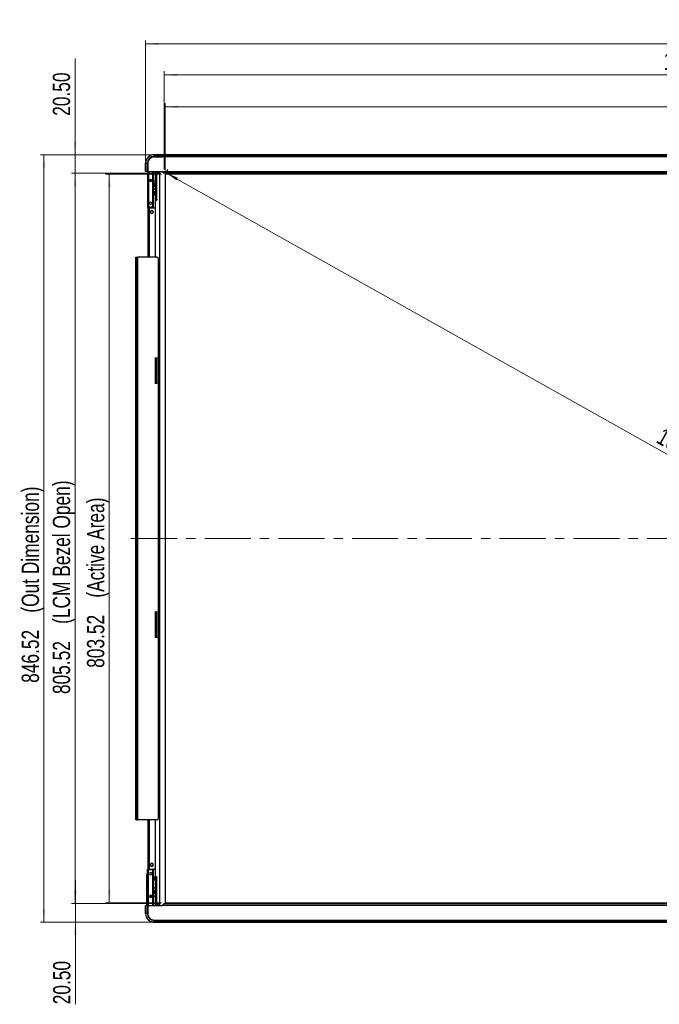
# Model space of a CAD drawing. Header units: millimetres. Extents: x 0 to 1118, y 0 to 864.
# Tile 24 of 256: x 130 to 306, y 259 to 530. Entities that reach past the tile are written whole.
import ezdxf

# ---------------------------------------------------------------- set-up
doc = ezdxf.new("R2010")
doc.units = ezdxf.units.MM
doc.linetypes.add('CENTERX2', pattern=[20.32, 12.7, -2.54, 2.54, -2.54])
doc.styles.add('SLDTEXTSTYLE0', font='TXT', dxfattribs={"width": 0.75})
doc.dimstyles.new('SLDDIMSTYLE0', dxfattribs={"dimtxt": 4.7625, "dimasz": 3.556, "dimexe": 0, "dimexo": 0.0625, "dimgap": 1.190625, "dimtad": 1, "dimlfac": 4, "dimrnd": 1e-09, "dimzin": 12, "dimdsep": 46, "dimtxsty": 'SLDTEXTSTYLE0', "dimsah": 1, "dimcen": 0.09, "dimadec": 0, "dimazin": 3, "dimtfac": 1, "dimtofl": 0, "dimtmove": 0, "dimatfit": 3, "dimfxl": 1, "dimfrac": 2, "dimtolj": 1, "dimtzin": 12, "dimarcsym": 0})
doc.dimstyles.new('SLDDIMSTYLE1', dxfattribs={"dimtxt": 4.7625, "dimasz": 3.556, "dimexe": 0, "dimexo": 0.0625, "dimgap": 1.190625, "dimtad": 1, "dimlfac": 4, "dimrnd": 1e-09, "dimzin": 4, "dimdsep": 46, "dimtxsty": 'SLDTEXTSTYLE0', "dimsah": 1, "dimcen": 0.09, "dimadec": 0, "dimazin": 1, "dimtfac": 1, "dimtmove": 0, "dimatfit": 0, "dimfxl": 1, "dimfrac": 2, "dimtolj": 1, "dimtzin": 12, "dimarcsym": 0})

# ---------------------------------------------------------------- blocks, each defined once
blk = doc.blocks.new('_D')
at = {"color": 7, "linetype": 'Continuous', "lineweight": 0}
for p, q in [((169.62, 488.8), (169.62, 507.38)), ((526.74, 506.38), (169.62, 506.38)), ((526.74, 488.8), (526.74, 507.38))]:
    blk.add_line(p, q, dxfattribs=at)
at = {"color": 7, "linetype": 'Continuous', "lineweight": 18}
for points in [[(169.62, 506.38), (173.17, 505.99), (173.17, 506.76)], [(526.74, 506.38), (523.18, 506.76), (523.18, 505.99)]]:
    blk.add_solid(points, dxfattribs=at)
at = {"color": 7, "linetype": 'Continuous', "lineweight": 18, "attachment_point": 1, "style": 'SLDTEXTSTYLE0'}
for s, insert, char_height in [('1428.48', (314.21, 512.51), 4.762), ('(Active Area)', (337.08, 512.51), 4.7625)]:
    blk.add_mtext(s, dxfattribs=dict(at, insert=insert, char_height=char_height))
blk = doc.blocks.new('_D_1')
at = {"color": 7, "linetype": 'Continuous', "lineweight": 0}
for p, q in [((169.37, 489.05), (169.37, 516.17)), ((526.99, 489.05), (526.99, 516.17)), ((526.99, 515.17), (169.37, 515.17))]:
    blk.add_line(p, q, dxfattribs=at)
at = {"color": 7, "linetype": 'Continuous', "lineweight": 18}
for points in [[(169.37, 515.17), (172.92, 514.79), (172.92, 515.55)], [(526.99, 515.17), (523.43, 515.55), (523.43, 514.79)]]:
    blk.add_solid(points, dxfattribs=at)
at = {"color": 7, "linetype": 'Continuous', "lineweight": 18, "attachment_point": 1, "style": 'SLDTEXTSTYLE0'}
for s, insert, char_height in [('1430.48', (306.99, 521.31), 4.762), ('(LCM Bezel Open)', (329.86, 521.31), 4.7625)]:
    blk.add_mtext(s, dxfattribs=dict(at, insert=insert, char_height=char_height))
blk = doc.blocks.new('_D_2')
at = {"color": 7, "linetype": 'Continuous', "lineweight": 0}
for p, q in [((164.24, 489.52), (164.24, 524.7)), ((532.11, 489.52), (532.11, 524.7)), ((164.24, 523.7), (532.11, 523.7))]:
    blk.add_line(p, q, dxfattribs=at)
at = {"color": 7, "linetype": 'Continuous', "lineweight": 18}
for points in [[(164.24, 523.7), (167.8, 523.32), (167.8, 524.08)], [(532.11, 523.7), (528.56, 524.08), (528.56, 523.32)]]:
    blk.add_solid(points, dxfattribs=at)
at = {"color": 7, "linetype": 'Continuous', "lineweight": 18, "attachment_point": 1, "style": 'SLDTEXTSTYLE0'}
for s, insert, char_height in [('1471.48', (310.07, 529.84), 4.762), ('(Out Dimension)', (332.94, 529.84), 4.7625)]:
    blk.add_mtext(s, dxfattribs=dict(at, insert=insert, char_height=char_height))
blk = doc.blocks.new('_D_3')
at = {"color": 7, "linetype": 'Continuous', "lineweight": 0}
for p, q in [((168.62, 487.8), (153.24, 487.8)), ((154.24, 487.8), (154.24, 286.92)), ((168.62, 286.92), (153.24, 286.92))]:
    blk.add_line(p, q, dxfattribs=at)
at = {"color": 7, "linetype": 'Continuous', "lineweight": 18}
for points in [[(154.24, 487.8), (153.86, 484.24), (154.62, 484.24)], [(154.24, 286.92), (154.62, 290.47), (153.86, 290.47)]]:
    blk.add_solid(points, dxfattribs=at)
at = {"color": 7, "linetype": 'Continuous', "lineweight": 18, "attachment_point": 1, "rotation": 90, "style": 'SLDTEXTSTYLE0'}
for s, insert, char_height in [('(Active Area)', (148.1, 371.03), 4.7625), ('803.52', (148.1, 351.68), 4.762)]:
    blk.add_mtext(s, dxfattribs=dict(at, insert=insert, char_height=char_height))
blk = doc.blocks.new('_D_4')
at = {"color": 7, "linetype": 'Continuous', "lineweight": 0}
for p, q in [((168.37, 488.05), (143.81, 488.05)), ((144.81, 488.05), (144.81, 286.67)), ((168.37, 286.67), (143.81, 286.67))]:
    blk.add_line(p, q, dxfattribs=at)
at = {"color": 7, "linetype": 'Continuous', "lineweight": 18}
for points in [[(144.81, 488.05), (144.42, 484.49), (145.19, 484.49)], [(144.81, 286.67), (145.19, 290.22), (144.42, 290.22)]]:
    blk.add_solid(points, dxfattribs=at)
at = {"color": 7, "linetype": 'Continuous', "lineweight": 18, "attachment_point": 1, "rotation": 90, "style": 'SLDTEXTSTYLE0'}
for s, insert, char_height in [('(LCM Bezel Open)', (138.67, 363.8), 4.7625), ('805.52', (138.67, 344.45), 4.762)]:
    blk.add_mtext(s, dxfattribs=dict(at, insert=insert, char_height=char_height))
blk = doc.blocks.new('_D_5')
at = {"color": 7, "linetype": 'Continuous', "lineweight": 0}
for p, q in [((167.89, 493.17), (135.24, 493.17)), ((136.24, 281.54), (136.24, 493.17)), ((167.89, 281.54), (135.24, 281.54))]:
    blk.add_line(p, q, dxfattribs=at)
at = {"color": 7, "linetype": 'Continuous', "lineweight": 18}
for points in [[(136.24, 493.17), (135.86, 489.61), (136.62, 489.61)], [(136.24, 281.54), (136.62, 285.1), (135.86, 285.1)]]:
    blk.add_solid(points, dxfattribs=at)
at = {"color": 7, "linetype": 'Continuous', "lineweight": 18, "attachment_point": 1, "rotation": 90, "style": 'SLDTEXTSTYLE0'}
for s, insert, char_height in [('(Out Dimension)', (130.1, 366.89), 4.7625), ('846.52', (130.1, 347.54), 4.762)]:
    blk.add_mtext(s, dxfattribs=dict(at, insert=insert, char_height=char_height))
blk = doc.blocks.new('_D_7')
at = {"color": 7, "linetype": 'Continuous', "lineweight": 0}
for p, q in [((144.81, 493.17), (144.81, 519.72)), ((167.89, 493.17), (143.81, 493.17)), ((144.81, 488.05), (144.81, 493.17)), ((168.37, 488.05), (143.81, 488.05)), ((144.81, 488.05), (144.81, 481.7))]:
    blk.add_line(p, q, dxfattribs=at)
at = {"color": 7, "linetype": 'Continuous', "lineweight": 18}
for points in [[(144.81, 493.17), (145.19, 496.73), (144.42, 496.73)], [(144.81, 488.05), (144.42, 484.49), (145.19, 484.49)]]:
    blk.add_solid(points, dxfattribs=at)
at = {"color": 7, "linetype": 'Continuous', "lineweight": 18, "insert": (138.67, 503.89), "char_height": 4.762, "attachment_point": 1, "rotation": 90, "style": 'SLDTEXTSTYLE0'}
blk.add_mtext('20.50', dxfattribs=at)
blk = doc.blocks.new('_D_8')
at = {"color": 7, "linetype": 'Continuous', "lineweight": 0}
for p, q in [((144.89, 286.67), (144.89, 293.02)), ((168.37, 286.67), (143.89, 286.67)), ((144.89, 286.67), (144.89, 281.54)), ((167.89, 281.54), (143.89, 281.54)), ((144.89, 281.54), (144.89, 258.91))]:
    blk.add_line(p, q, dxfattribs=at)
at = {"color": 7, "linetype": 'Continuous', "lineweight": 18}
for points in [[(144.89, 286.67), (145.27, 290.22), (144.51, 290.22)], [(144.89, 281.54), (144.51, 277.98), (145.27, 277.98)]]:
    blk.add_solid(points, dxfattribs=at)
at = {"color": 7, "linetype": 'Continuous', "lineweight": 18, "insert": (138.75, 258.91), "char_height": 4.762, "attachment_point": 1, "rotation": 90, "style": 'SLDTEXTSTYLE0'}
blk.add_mtext('20.50', dxfattribs=at)
blk = doc.blocks.new('_D_9')
at = {"color": 7, "linetype": 'Continuous', "lineweight": 0}
for p, q in [((170.11, 488.67), (170.34, 489.07)), ((169.85, 488.2), (526.97, 287.32)), ((527.23, 287.79), (527.46, 288.19))]:
    blk.add_line(p, q, dxfattribs=at)
at = {"color": 7, "linetype": 'Continuous', "lineweight": 18}
for points in [[(169.85, 488.2), (172.76, 486.13), (173.13, 486.79)], [(526.97, 287.32), (524.06, 289.4), (523.68, 288.73)]]:
    blk.add_solid(points, dxfattribs=at)
at = {"color": 7, "linetype": 'Continuous', "lineweight": 18, "attachment_point": 1, "rotation": 330.6422, "style": 'SLDTEXTSTYLE0'}
for s, insert, char_height in [('1638.96', (307.02, 418.09), 4.762), ('mm(Active Area)64.53in', (326.95, 406.87), 4.7625)]:
    blk.add_mtext(s, dxfattribs=dict(at, insert=insert, char_height=char_height))

msp = doc.modelspace()

# ---------------------------------------------------------------- linework, layer by layer
at = {"color": 7, "linetype": 'Continuous', "lineweight": 25}
for p, q in [((166.619, 493.156), (166.619, 493.1706)), ((168.869, 493.1706), (166.619, 493.1706)), ((166.619, 492.6853), (166.619, 493.156)), ((166.619, 493.156), (168.869, 493.156)), ((166.619, 492.6499), (166.619, 492.6853)), ((168.869, 492.6853), (166.619, 492.6853)), ((166.619, 492.6499), (168.869, 492.6499)), ((168.869, 492.5956), (166.619, 492.5956)), ((166.619, 492.5706), (168.894, 492.5706)), ((168.869, 493.1706), (168.869, 493.156)), ((168.869, 493.156), (168.869, 492.6853)), ((168.869, 492.6853), (168.869, 492.6499)), ((168.869, 492.5956), (168.869, 492.6499)), ((168.869, 492.6206), (168.894, 492.6206)), ((168.869, 492.5706), (168.869, 492.5956)), ((527.464, 493.1706), (168.894, 493.1706)), ((168.894, 493.156), (168.894, 493.1706)), ((168.894, 493.156), (527.464, 493.156)), ((168.894, 492.6853), (168.894, 493.156)), ((527.464, 492.6853), (168.894, 492.6853)), ((168.894, 492.6499), (168.894, 492.6853)), ((168.894, 492.5706), (168.894, 492.6499)), ((168.894, 492.6499), (527.464, 492.6499)), ((164.244, 490.7956), (164.2586, 490.7956)), ((164.244, 490.7956), (164.244, 488.5456)), ((164.2586, 490.7956), (164.7293, 490.7956)), ((164.2586, 488.5456), (164.2586, 490.7956)), ((164.7293, 490.7956), (164.7647, 490.7956)), ((164.7293, 490.7956), (164.7293, 488.5456)), ((164.7647, 488.5456), (164.7647, 490.7956)), ((164.819, 490.7956), (164.819, 488.5456)), ((164.844, 490.7956), (164.844, 488.5456)), ((164.2586, 488.5456), (164.244, 488.5456)), ((164.7293, 488.5456), (164.2586, 488.5456)), ((164.7647, 488.5456), (164.7293, 488.5456)), ((164.7647, 488.5456), (164.819, 488.5456)), ((164.794, 488.5456), (164.794, 478.6706)), ((164.819, 488.5456), (164.844, 488.5456)), ((164.8306, 488.5456), (164.8306, 478.6706)), ((164.844, 488.5456), (168.7654, 488.5456)), ((164.9427, 488.5456), (164.9427, 478.6706)), ((165.0311, 488.5456), (165.0311, 478.6706)), ((165.4977, 485.9806), (165.964, 485.9806)), ((166.2727, 478.6706), (166.2727, 488.5456)), ((166.3977, 478.6706), (166.3977, 488.5456)), ((166.3977, 485.9806), (166.6977, 485.9806)), ((166.9477, 488.1306), (166.9477, 488.5456)), ((166.9477, 487.8806), (166.9477, 488.1306)), ((167.2977, 488.1306), (166.9477, 488.1306)), ((166.9477, 487.8806), (167.2977, 487.8806)), ((166.9477, 480.8806), (166.9477, 487.8806)), ((167.2977, 488.1306), (167.2977, 487.8806)), ((167.2977, 480.8806), (167.2977, 487.8806)), ((167.4227, 488.5456), (167.4227, 488.3806)), ((167.479, 488.4206), (167.479, 488.5456)), ((168.119, 488.1306), (167.6727, 488.1306)), ((167.729, 488.1706), (168.104, 488.1706)), ((167.7977, 488.1706), (167.7977, 488.1306)), ((168.104, 488.1706), (168.104, 488.5456)), ((168.104, 488.1706), (168.119, 488.1706)), ((168.119, 488.5456), (168.119, 286.1656)), ((168.7654, 488.5456), (527.5915, 488.5456)), ((168.9422, 488.4724), (169.3178, 488.093)), ((527.0392, 488.0936), (169.3178, 488.0936)), ((526.988, 488.0456), (169.369, 488.0456)), ((169.619, 487.7956), (169.619, 286.9156)), ((526.739, 487.7956), (169.619, 487.7956)), ((166.3977, 483.7306), (166.6977, 483.7306)), ((166.9477, 480.6306), (166.9477, 480.8806)), ((167.2977, 480.8806), (166.9477, 480.8806)), ((166.9477, 480.6306), (167.2977, 480.6306)), ((166.9477, 464.9556), (166.9477, 480.6306)), ((167.2977, 480.8806), (167.2977, 480.6306)), ((164.8306, 478.6706), (164.794, 478.6706)), ((164.9427, 478.6706), (164.8306, 478.6706)), ((164.869, 478.556), (164.869, 464.9556)), ((165.0311, 478.5456), (164.919, 478.5456)), ((165.0311, 478.6706), (164.9427, 478.6706)), ((166.2727, 478.6706), (165.0311, 478.6706)), ((165.0311, 478.5456), (165.0311, 478.6706)), ((166.2727, 478.5456), (165.0311, 478.5456)), ((165.119, 464.9556), (165.119, 478.5456)), ((165.2477, 478.2931), (165.2477, 464.9556)), ((165.4977, 478.5431), (166.6977, 478.5431)), ((166.2727, 478.5456), (166.2727, 478.6706)), ((166.3977, 478.6706), (166.2727, 478.6706)), ((161.5977, 464.9556), (161.7227, 464.9556)), ((161.5977, 309.7556), (161.5977, 464.9556)), ((161.7227, 309.7556), (161.7227, 464.9556)), ((161.7227, 464.9556), (162.0477, 464.9556)), ((162.0477, 309.7556), (162.0477, 464.9556)), ((162.0477, 464.9556), (162.0977, 464.9556)), ((162.0977, 309.7556), (162.0977, 464.9556)), ((167.3477, 464.9556), (162.0977, 464.9556)), ((167.7727, 464.5306), (167.3477, 464.9556)), ((167.7727, 310.1806), (167.7727, 464.5306)), ((167.8477, 310.2556), (167.8477, 464.4556)), ((166.9477, 437.1056), (166.9477, 437.2373)), ((166.9477, 437.1056), (167.2977, 437.1056)), ((166.9477, 430.1056), (166.9477, 437.1056)), ((167.2977, 437.2373), (167.2977, 437.1056)), ((167.2977, 430.1056), (167.2977, 437.1056)), ((167.2977, 430.1056), (166.9477, 430.1056)), ((166.9477, 429.9739), (166.9477, 430.1056)), ((167.2977, 430.1056), (167.2977, 429.9739)), ((166.9477, 367.1056), (166.9477, 367.2373)), ((166.9477, 360.1056), (166.9477, 367.1056)), ((166.9477, 367.1056), (167.2977, 367.1056)), ((167.2977, 367.2373), (167.2977, 367.1056)), ((167.2977, 360.1056), (167.2977, 367.1056)), ((167.2977, 360.1056), (166.9477, 360.1056)), ((166.9477, 359.9739), (166.9477, 360.1056)), ((167.2977, 360.1056), (167.2977, 359.9739)), ((161.7227, 309.7556), (161.5977, 309.7556)), ((161.7227, 309.7556), (162.0477, 309.7556)), ((162.0977, 309.7556), (162.0477, 309.7556)), ((167.3477, 309.7556), (162.0977, 309.7556)), ((164.869, 309.7556), (164.869, 296.1552)), ((165.119, 296.1656), (165.119, 309.7556)), ((165.2477, 309.7556), (165.2477, 296.4181)), ((166.9477, 294.0806), (166.9477, 309.7556)), ((167.3477, 309.7556), (167.7727, 310.1806)), ((164.794, 296.0406), (164.8306, 296.0406)), ((164.794, 286.1656), (164.794, 296.0406)), ((164.8306, 296.0406), (164.9427, 296.0406)), ((164.8306, 286.1656), (164.8306, 296.0406)), ((164.919, 296.1656), (165.0311, 296.1656)), ((164.9427, 296.0406), (165.0311, 296.0406)), ((164.9427, 286.1656), (164.9427, 296.0406)), ((165.0311, 296.1656), (166.2727, 296.1656)), ((165.0311, 296.1656), (165.0311, 296.0406)), ((165.0311, 286.1656), (165.0311, 296.0406)), ((165.0311, 296.0406), (166.2727, 296.0406)), ((165.4977, 296.1681), (166.6977, 296.1681)), ((166.2727, 296.1656), (166.2727, 296.0406)), ((166.2727, 296.0406), (166.3977, 296.0406)), ((166.2727, 286.1656), (166.2727, 296.0406)), ((166.3977, 286.1656), (166.3977, 296.0406)), ((164.594, 286.1656), (164.594, 294.6566)), ((166.9477, 293.8306), (166.9477, 294.0806)), ((167.2977, 294.0806), (166.9477, 294.0806)), ((166.9477, 293.8306), (167.2977, 293.8306)), ((166.9477, 286.8306), (166.9477, 293.8306)), ((167.2977, 294.0806), (167.2977, 293.8306)), ((167.2977, 286.8306), (167.2977, 293.8306)), ((166.3977, 290.9806), (166.6977, 290.9806)), ((165.4977, 288.7306), (165.964, 288.7306)), ((166.3977, 288.7306), (166.6977, 288.7306)), ((164.244, 286.1656), (164.244, 283.9156)), ((164.244, 286.1656), (164.2586, 286.1656)), ((164.2586, 283.9156), (164.2586, 286.1656)), ((164.2586, 286.1656), (164.7293, 286.1656)), ((164.7293, 286.1656), (164.7293, 283.9156)), ((164.7293, 286.1656), (164.7647, 286.1656)), ((164.7647, 283.9156), (164.7647, 286.1656)), ((164.819, 286.1656), (164.7647, 286.1656)), ((164.819, 286.1656), (164.819, 283.9156)), ((164.844, 286.1656), (164.819, 286.1656)), ((164.844, 283.9156), (164.844, 286.1656)), ((164.844, 286.1656), (168.7654, 286.1656)), ((166.9477, 286.5806), (166.9477, 286.8306)), ((167.2977, 286.8306), (166.9477, 286.8306)), ((166.9477, 286.5806), (167.2977, 286.5806)), ((166.9477, 286.1656), (166.9477, 286.5806)), ((167.2977, 286.8306), (167.2977, 286.5806)), ((167.4227, 286.1656), (167.4227, 286.3306)), ((167.479, 286.1656), (167.479, 286.2906)), ((168.119, 286.5806), (167.6727, 286.5806)), ((168.119, 286.5406), (167.729, 286.5406)), ((167.7977, 286.5806), (167.7977, 286.5406)), ((527.5915, 286.1656), (168.7654, 286.1656)), ((168.9422, 286.2388), (169.369, 286.6656)), ((169.1966, 286.5156), (169.219, 286.5156)), ((169.369, 286.6656), (526.988, 286.6656)), ((169.619, 286.9156), (526.739, 286.9156)), ((164.2586, 283.9156), (164.244, 283.9156)), ((164.7293, 283.9156), (164.2586, 283.9156)), ((164.7647, 283.9156), (164.7293, 283.9156)), ((166.619, 282.1406), (168.894, 282.1406)), ((166.619, 282.1156), (168.869, 282.1156)), ((168.869, 282.0613), (166.619, 282.0613)), ((166.619, 282.026), (166.619, 282.0613)), ((166.619, 282.026), (168.869, 282.026)), ((166.619, 281.5553), (166.619, 282.026)), ((168.869, 281.5553), (166.619, 281.5553)), ((166.619, 281.5406), (166.619, 281.5553)), ((166.619, 281.5406), (168.869, 281.5406)), ((168.869, 282.1156), (168.869, 282.1406)), ((168.869, 282.0613), (168.869, 282.1156)), ((168.869, 282.0906), (168.894, 282.0906)), ((168.869, 282.0613), (168.869, 282.026)), ((168.869, 282.026), (168.869, 281.5553)), ((168.894, 281.8906), (168.869, 281.8906)), ((168.869, 281.5553), (168.869, 281.5406)), ((168.894, 282.1406), (168.894, 282.0613)), ((527.464, 282.0613), (168.894, 282.0613)), ((168.894, 282.026), (168.894, 282.0613)), ((168.894, 282.026), (527.464, 282.026)), ((168.894, 281.5553), (168.894, 282.026)), ((527.464, 281.5553), (168.894, 281.5553)), ((168.894, 281.5406), (168.894, 281.5553)), ((168.894, 281.5406), (527.464, 281.5406))]:
    msp.add_line(p, q, dxfattribs=at)
at = {"color": 8, "linetype": 'Continuous', "lineweight": 25}
for p, q in [((168.869, 492.584), (168.894, 492.584)), ((165.169, 478.5456), (165.169, 464.9556)), ((165.169, 309.7556), (165.169, 296.1656)), ((168.869, 282.1272), (168.894, 282.1272))]:
    msp.add_line(p, q, dxfattribs=at)
at = {"color": 7, "linetype": 'CENTERX2', "lineweight": 18}
msp.add_line((160.2032, 387.3556), (536.1441, 387.3556), dxfattribs=at)
at = {"color": 7, "linetype": 'Continuous', "lineweight": 25, "flags": 128}
for points in [[(166.3977, 488.3285), (166.4434, 488.4143), (166.4779, 488.5456)], [(166.3977, 484.7681), (166.4102, 484.8556), (166.3977, 484.9431)], [(166.3977, 289.7681), (166.4102, 289.8556), (166.3977, 289.9431)], [(166.4779, 286.1656), (166.4434, 286.297), (166.3977, 286.3827)]]:
    msp.add_lwpolyline(points, dxfattribs=at)
at = {"color": 7, "linetype": 'Continuous', "lineweight": 25}
for centre, radius, start, end in [((166.619, 490.7956), 2.375, 90, 180), ((166.619, 490.7956), 2.3604, 90, 180), ((166.619, 490.7956), 1.8896, 90, 180), ((166.619, 490.7956), 1.8543, 90, 180), ((166.619, 490.7956), 1.8, 90, 180), ((166.619, 490.7956), 1.775, 90, 180), ((165.6583, 486.0456), 0.3125, 90, 270), ((165.4977, 485.7306), 0.25, 90, 122.42333), ((165.6583, 486.0456), 0.3125, 270, 90), ((166.6977, 486.2306), 0.25, 270, 0), ((167.6727, 488.3806), 0.25, 180, 270), ((167.729, 488.4206), 0.25, 180, 270), ((166.0977, 484.8556), 0.65, 297.486426, 62.513574), ((166.0977, 484.8556), 0.375, 323.130102, 36.869898), ((166.6977, 483.4806), 0.25, 0, 90), ((166.244, 482.5456), 0.575, 360, 74.496845), ((166.244, 482.5456), 0.375, 360, 65.804784), ((166.244, 482.5456), 0.575, 285.503155, 360), ((166.244, 482.5456), 0.375, 294.195216, 360), ((164.919, 478.6706), 0.125, 180, 270), ((164.9411, 478.655), 0.1116, 171.950533, 258.578246), ((165.0532, 478.655), 0.1116, 171.950533, 258.578246), ((165.4977, 478.2931), 0.25, 90, 180), ((165.6583, 479.7956), 0.3125, 90, 270), ((165.6583, 479.7956), 0.3125, 270, 90), ((166.2727, 478.6706), 0.125, 270, 0), ((166.6977, 478.7931), 0.25, 270, 0), ((165.9727, 477.3556), 0.4375, 90, 270), ((165.9727, 477.3556), 0.375, 90, 270), ((165.9727, 477.3556), 0.4375, 270, 90), ((165.9727, 477.3556), 0.375, 270, 90), ((164.919, 296.0406), 0.125, 90, 180), ((164.9411, 296.0562), 0.1116, 101.421754, 188.049467), ((165.0532, 296.0562), 0.1116, 101.421754, 188.049467), ((165.4977, 296.4181), 0.25, 180, 270), ((165.9727, 297.3556), 0.4375, 90, 270), ((165.9727, 297.3556), 0.375, 90, 270), ((165.9727, 297.3556), 0.4375, 270, 90), ((165.9727, 297.3556), 0.375, 270, 90), ((166.2727, 296.0406), 0.125, 0, 90), ((166.6977, 295.9181), 0.25, 0, 90), ((165.344, 294.6566), 0.75, 137.166572, 180), ((165.6583, 294.9156), 0.3125, 0, 180), ((165.6583, 294.9156), 0.3125, 180, 0), ((166.0977, 293.6056), 0.625, 298.685402, 61.314598), ((166.0977, 293.6056), 0.375, 323.130103, 36.869897), ((166.6977, 291.2306), 0.25, 270, 0), ((165.6583, 288.6656), 0.3125, 0, 180), ((165.6583, 288.6656), 0.3125, 180, 0), ((165.4977, 288.9806), 0.25, 237.576129, 270), ((166.0977, 289.8556), 0.65, 297.486426, 62.513574), ((166.0977, 289.8556), 0.375, 323.130102, 36.869898), ((166.6977, 288.4806), 0.25, 0, 90), ((167.6727, 286.3306), 0.25, 90, 180), ((167.729, 286.2906), 0.25, 90, 180), ((166.619, 283.9156), 2.375, 180, 270), ((166.619, 283.9156), 2.3604, 180, 270), ((166.619, 283.9156), 1.8896, 180, 270), ((166.619, 283.9156), 1.8543, 180, 270), ((166.619, 283.9156), 1.8, 180, 270), ((166.619, 283.9156), 1.775, 180, 270)]:
    msp.add_arc(centre, radius, start, end, dxfattribs=at)
for points, knots in [([(168.7654, 488.5456), (168.7822, 488.5448), (168.8152, 488.5431), (168.8624, 488.5286), (168.9059, 488.5054), (168.9299, 488.4836), (168.9422, 488.4724)], [0, 0, 0, 0, 0.24978459, 0.49177763, 0.73802857, 1, 1, 1, 1]), ([(169.369, 488.0456), (169.3695, 488.0451), (169.3703, 488.0443), (169.3686, 488.046), (169.3551, 488.0594), (169.3356, 488.079), (169.3184, 488.0962)], [0, 0, 0, 0, 0.10643495, 0.1734223, 0.27184876, 1, 1, 1, 1]), ([(167.7727, 464.5306), (167.7837, 464.5196), (167.8032, 464.5001), (167.8255, 464.4777), (167.8375, 464.4658), (167.8435, 464.4598), (167.8471, 464.4562), (167.8475, 464.4558), (167.8477, 464.4556)], [0, 0, 0, 0, 0.31656955, 0.56095625, 0.66737497, 0.77138845, 0.88015926, 1, 1, 1, 1]), ([(167.8477, 310.2556), (167.8475, 310.2554), (167.8471, 310.255), (167.8435, 310.2514), (167.8375, 310.2454), (167.8255, 310.2335), (167.8032, 310.2112), (167.7837, 310.1916), (167.7727, 310.1806)], [0, 0, 0, 0, 0.11984074, 0.22861155, 0.33262503, 0.43904375, 0.68343045, 1, 1, 1, 1]), ([(168.9422, 286.2388), (168.9299, 286.2276), (168.9059, 286.2059), (168.8624, 286.1827), (168.8152, 286.1681), (168.7822, 286.1664), (168.7654, 286.1656)], [0, 0, 0, 0, 0.26197143, 0.50822237, 0.75021541, 1, 1, 1, 1])]:
    msp.add_open_spline(points, degree=3, knots=knots, dxfattribs=at)

# ---------------------------------------------------------------- dimensions: what is measured, and where the dimension line sits
at = {"color": 7, "linetype": 'Continuous', "lineweight": 18}
for base, p1, p2, text, picture, middle in [((532.114, 523.7012), (164.244, 488.5206), (532.114, 488.5206), '<>(Out Dimension)', '_D_2', (346.351, 523.7012)), ((169.369, 515.1706), (526.988, 488.0456), (169.369, 488.0456), '<>(LCM Bezel Open)', '_D_1', (346.351, 515.1706)), ((169.619, 506.3751), (526.739, 487.7956), (169.619, 487.7956), '<>(Active Area)', '_D', (346.351, 506.3751))]:
    dim = msp.add_linear_dim(base=base, p1=p1, p2=p2, text=text, dimstyle='SLDDIMSTYLE0', dxfattribs=at)
    dim.commit()
    dim.dimension.update_dxf_attribs({"geometry": picture, "text_midpoint": middle, "dimtype": 160})
for base, p1, p2, picture, middle in [((144.8051, 493.1706), (169.369, 488.0456), (168.894, 493.1706), '_D_7', (144.8051, 511.808)), ((144.8885, 281.5406), (169.369, 286.6656), (168.894, 281.5406), '_D_8', (144.8885, 266.8229))]:
    dim = msp.add_linear_dim(base=base, p1=p1, p2=p2, angle=90, dimstyle='SLDDIMSTYLE1', dxfattribs=at)
    dim.commit()
    dim.dimension.update_dxf_attribs({"geometry": picture, "text_midpoint": middle, "dimtype": 160})
for base, p1, p2, angle, text, picture, middle in [((136.244, 493.1706), (168.894, 281.5406), (168.894, 493.1706), 90, '<>(Out Dimension)', '_D_5', (136.244, 382.0557)), ((526.9681, 287.3229), (169.619, 487.7956), (526.739, 286.9156), 330.642246, '<>mm(Active Area)64.53in', '_D_9', (346.351, 388.92)), ((144.8051, 286.6656), (169.369, 488.0456), (169.369, 286.6656), 90, '<>(LCM Bezel Open)', '_D_4', (144.8051, 382.0557)), ((154.244, 286.9156), (169.619, 487.7956), (169.619, 286.9156), 90, '<>(Active Area)', '_D_3', (154.244, 382.0557))]:
    dim = msp.add_linear_dim(base=base, p1=p1, p2=p2, angle=angle, text=text, dimstyle='SLDDIMSTYLE0', dxfattribs=at)
    dim.commit()
    dim.dimension.update_dxf_attribs({"geometry": picture, "text_midpoint": middle, "dimtype": 160})

doc.saveas('drawing.dxf')
